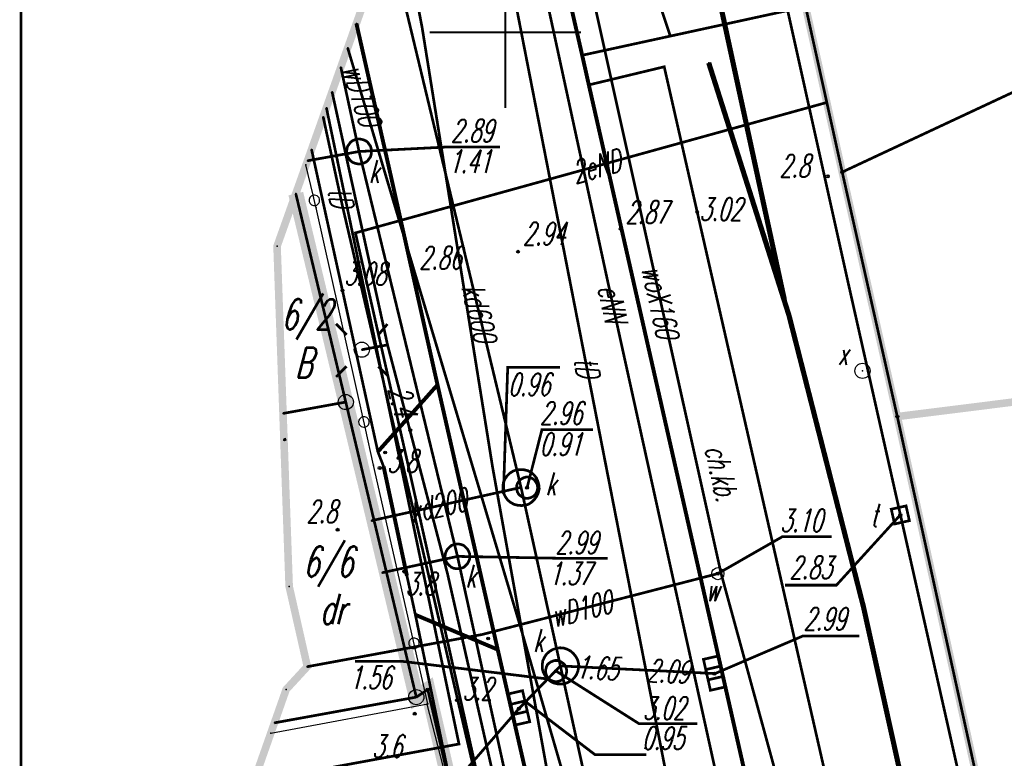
# Model space of a CAD drawing. Extents: x 6425777 to 6426103, y 6050596 to 6051176.
# Tile 60 of 72: x 6425784 to 6425816, y 6051026 to 6051050. Entities that reach past the tile are written whole.
import ezdxf

# ---------------------------------------------------------------- set-up
doc = ezdxf.new("R2010")
doc.units = 0
doc.header["$MEASUREMENT"] = 0
for name, pattern in [('BUR', [3, 2, -1]), ('GAP', [3, 2, -0.5, 0, -0.5]), ('GUZ', [1.5, 1, -0.5]), ('KOR', [4, 3, -1]), ('WRU', [1.5, 1, -0.5])]:
    doc.linetypes.add(name, pattern=pattern)
doc.layers.get('0').update_dxf_attribs({"linetype": 'CONTINUOUS'})
for name, color, linetype in [('202_punkt_graniczny', 7, 'CONTINUOUS'), ('203_punkt_graniczny', 7, 'CONTINUOUS'), ('210_oznaczenie_konturu_uzytku_gruntowego', 96, 'CONTINUOUS'), ('211_numer_dzialki_ewidencyjnej', 7, 'CONTINUOUS'), ('218_kontur_uzytku_gruntowego', 96, 'GUZ'), ('219_dzialka_ewidencyjna', 7, 'CONTINUOUS'), ('312_budynek_ewidencyjny', 7, 'CONTINUOUS'), ('320_blok___kondygnacja_nadziemna', 7, 'CONTINUOUS'), ('510_Podpora_jednoslupowa_symb__SEPOW', 7, 'CONTINUOUS'), ('622_Punkt_rzednej_przewodu_SKPOD', 36, 'CONTINUOUS'), ('622_Punkt_rzednej_przewodu_SKPOD_Atr2', 36, 'CONTINUOUS'), ('622_Punkt_rzednej_przewodu_SKPOD_Atr3', 36, 'CONTINUOUS'), ('625_Punkt_rzednej_przewodu_SEPOD', 1, 'CONTINUOUS'), ('625_Punkt_rzednej_przewodu_SEPOD_Atr3', 1, 'CONTINUOUS'), ('824_Podnoze_skarpy_nieumocninej', 7, 'WRU'), ('chodnik__powierzchnia_', 7, 'WRU'), ('GEO_KOM_opis_nawierzchni', 7, 'CONTINUOUS'), ('Granica_portu_morskiego', 141, 'BUR'), ('jezdnia__powierzchnia_', 7, 'KOR'), ('komora_podziemna___przewod_kanalizacyjny__powierzchnia_', 36, 'CONTINUOUS'), ('kratka_sciekowa__punkt_', 36, 'CONTINUOUS'), ('kraweznik__linia_', 7, 'CONTINUOUS'), ('latarnia__punkt_', 7, 'CONTINUOUS'), ('ogrodzenie_trwale__linia_', 7, 'CONTINUOUS'), ('przewod_elektroenergetyczny__linia_', 1, 'CONTINUOUS'), ('przewod_elektroenergetyczny__linia__Atr1', 1, 'CONTINUOUS'), ('przewod_kanalizacyjny__linia_', 36, 'CONTINUOUS'), ('przewod_kanalizacyjny__linia__Atr1', 36, 'CONTINUOUS'), ('przewod_telekomunikacyjny__linia_', 30, 'CONTINUOUS'), ('przewod_telekomunikacyjny__linia__Atr1', 30, 'CONTINUOUS'), ('przewod_wodociagowy__linia_', 5, 'CONTINUOUS'), ('przewod_wodociagowy__linia__Atr1', 5, 'CONTINUOUS'), ('punkt_o_okreslonej_wysokosci__siec_kanalizacyjna_', 36, 'CONTINUOUS'), ('punkt_o_okreslonej_wysokosci__siec_kanalizacyjna__Atr2', 36, 'CONTINUOUS'), ('punkt_o_okreslonej_wysokosci__siec_kanalizacyjna__Atr3', 36, 'CONTINUOUS'), ('punkt_o_okreslonej_wysokosci__siec_telekomunikacyjna_', 30, 'CONTINUOUS'), ('punkt_o_okreslonej_wysokosci__siec_telekomunikacyjna__Atr2', 30, 'CONTINUOUS'), ('punkt_o_okreslonej_wysokosci__siec_wodociagowa_', 5, 'CONTINUOUS'), ('punkt_o_okreslonej_wysokosci__siec_wodociagowa__Atr2', 5, 'CONTINUOUS'), ('punkt_wysokosciowy_naturalny', 7, 'CONTINUOUS'), ('punkt_wysokosciowy_naturalny_Atr2', 7, 'CONTINUOUS'), ('punkt_wysokosciowy_sztuczny', 7, 'CONTINUOUS'), ('punkt_wysokosciowy_sztuczny_Atr2', 7, 'CONTINUOUS'), ('Ramka', 7, 'CONTINUOUS'), ('siatka', 1, 'CONTINUOUS'), ('tor_kolejowy__linia_', 7, 'CONTINUOUS'), ('wlaz___siec_kanalizacyjna__powierzchnia_', 7, 'CONTINUOUS'), ('wlaz___siec_kanalizacyjna__powierzchnia__Atr17', 7, 'CONTINUOUS'), ('wlaz_kwadratowy___siec_telekomunikacyjna__punkt_', 7, 'CONTINUOUS'), ('wlaz_kwadratowy___siec_telekomunikacyjna__punkt__Atr17', 7, 'CONTINUOUS'), ('wlaz_okragly___siec_niezidentyfikowana__punkt_', 7, 'CONTINUOUS'), ('wlaz_okragly___siec_niezidentyfikowana__punkt__Atr17', 7, 'CONTINUOUS'), ('Zakres', 7, 'GAP'), ('zasuwa___siec_wodociagowa__punkt_', 5, 'CONTINUOUS'), ('zasuwa___siec_wodociagowa__punkt__Atr17', 5, 'CONTINUOUS')]:
    doc.layers.add(name, color=color, linetype=linetype)
doc.styles.get("Standard").update_dxf_attribs({"font": 'simplex.shx', "width": 0.85})

# ---------------------------------------------------------------- blocks, each defined once
blk = doc.blocks.new('202')
at = {"color": 0, "linetype": 'Continuous'}
blk.add_circle((0, 0), 0.5, dxfattribs=at)
blk = doc.blocks.new('203')
at = {"color": 0, "linetype": 'Continuous'}
blk.add_circle((0, 0), 0.1, dxfattribs=at)
blk = doc.blocks.new('801')
at = {"color": 0, "linetype": 'Continuous'}
blk.add_circle((0, 0), 0.1, dxfattribs=at)

msp = doc.modelspace()

# ---------------------------------------------------------------- linework, layer by layer
for p in [(6425795.081, 6051050.292), (6425797.25, 6051050.17), (6425805.45, 6051049.88), (6425794.793, 6051049.484), (6425802.54, 6051049.24), (6425794.566, 6051048.846), (6425805.25, 6051048.86), (6425806.72, 6051048.99), (6425802.76, 6051048.26), (6425794.277, 6051048.034), (6425794.09, 6051047.508), (6425810.62, 6051047.68), (6425793.983, 6051047.208), (6425793.599, 6051046.129), (6425795.17, 6051046.06), (6425793.416, 6051045.614), (6425793.465, 6051045.754), (6425796.24, 6051045.16), (6425810.65, 6051045.24), (6425811.13, 6051045.38), (6425793.079, 6051044.668), (6425793.92, 6051044.66), (6425793.75, 6051044.2), (6425794.62, 6051044.26), (6425806.34, 6051044.06), (6425803.81, 6051043.5), (6425795.05, 6051043.37), (6425792.46, 6051042.93), (6425800.42, 6051042.75), (6425797, 6051041.99), (6425811.3, 6051041.84), (6425794.62, 6051041.47), (6425809.22, 6051041.16), (6425803.63, 6051040.63), (6425809.37, 6051040.65), (6425796.11, 6051039.67), (6425795.26, 6051039.51), (6425811.8, 6051038.81), (6425797.76, 6051038.35), (6425794.73, 6051037.78), (6425792.657, 6051037.403), (6425812.95, 6051037.3), (6425796.86, 6051036.85), (6425792.688, 6051036.534), (6425792.688, 6051036.52), (6425795.79, 6051036.14), (6425796.03, 6051036.11), (6425795.65, 6051035.69), (6425795.85, 6051035.6), (6425795.98, 6051035.65), (6425796.86, 6051035.39), (6425799.58, 6051035.63), (6425799.94, 6051034.81), (6425800.52, 6051034.96), (6425800.72, 6051034.95), (6425813.05, 6051034.05), (6425795.58, 6051033.86), (6425794.46, 6051033.56), (6425798.42, 6051032.68), (6425795.93, 6051032.14), (6425796.66, 6051032.18), (6425798.09, 6051032.11), (6425807.02, 6051032.11), (6425807.13, 6051032.11), (6425796.75, 6051032.04), (6425792.86, 6051031.69), (6425811.83, 6051031.02), (6425797.03, 6051030.75), (6425800.48, 6051030.42), (6425799.24, 6051030.1), (6425799.43, 6051029.97), (6425798.17, 6051029.53), (6425799.75, 6051029.6), (6425793.455, 6051029.035), (6425793.46, 6051029.04), (6425801.68, 6051028.89), (6425801.82, 6051029.06), (6425802.42, 6051029.04), (6425801.39, 6051028.63), (6425806.63, 6051028.83), (6425806.91, 6051028.81), (6425806.91, 6051028.8), (6425792.76, 6051028.28), (6425797.44, 6051028.28), (6425797.06, 6051028.03), (6425798.4, 6051027.93), (6425800.67, 6051027.88), (6425797.41, 6051027.8), (6425797.44, 6051027.81), (6425800.45, 6051027.65), (6425797.01, 6051027.48), (6425792.373, 6051027.179), (6425792.255, 6051026.842), (6425798.47, 6051026.48), (6425804.606, 6051026.34)]:
    msp.add_point(p)
at = {"layer": '202_punkt_graniczny', "color": 7}
for p in [(6425794.73, 6051037.78), (6425797.06, 6051028.03)]:
    msp.add_point(p, dxfattribs=at)
at = {"layer": '203_punkt_graniczny', "color": 7}
for p in [(6425811.13, 6051045.38), (6425812.95, 6051037.3), (6425797.44, 6051028.28)]:
    msp.add_point(p, dxfattribs=at)
at = {"layer": '218_kontur_uzytku_gruntowego', "linetype": 'GUZ', "const_width": 0.09}
for points in [[(6425806.93, 6051064.37), (6425811.13, 6051045.38)], [(6425811.13, 6051045.38), (6425812.95, 6051037.3)], [(6425794.73, 6051037.78), (6425793.079, 6051044.668)], [(6425792.657, 6051037.403), (6425794.73, 6051037.78)], [(6425797.06, 6051028.03), (6425794.73, 6051037.78)], [(6425812.95, 6051037.3), (6425817.15, 6051018.19)], [(6425797.44, 6051028.28), (6425797.06, 6051028.03)], [(6425800.64, 6051014.43), (6425797.44, 6051028.28)], [(6425797.06, 6051028.03), (6425792.373, 6051027.179)]]:
    msp.add_lwpolyline(points, dxfattribs=at)
at = {"layer": '219_dzialka_ewidencyjna', "linetype": 'Continuous', "const_width": 0.09}
for points in [[(6425811.13, 6051045.38), (6425806.93, 6051064.37)], [(6425812.95, 6051037.3), (6425811.13, 6051045.38)], [(6425793.079, 6051044.668), (6425794.73, 6051037.78)], [(6425792.657, 6051037.403), (6425794.73, 6051037.78)], [(6425797.06, 6051028.03), (6425794.73, 6051037.78)], [(6425817.15, 6051018.19), (6425812.95, 6051037.3)], [(6425797.44, 6051028.28), (6425797.06, 6051028.03)], [(6425800.64, 6051014.43), (6425797.44, 6051028.28)], [(6425797.06, 6051028.03), (6425792.373, 6051027.179)]]:
    msp.add_lwpolyline(points, dxfattribs=at)
at = {"layer": '312_budynek_ewidencyjny', "linetype": 'Continuous', "const_width": 0.25}
for points in [[(6425811.13, 6051045.38), (6425806.93, 6051064.37)], [(6425812.95, 6051037.3), (6425811.13, 6051045.38)], [(6425812.95, 6051037.3), (6425820.36, 6051038.23)], [(6425817.15, 6051018.19), (6425812.95, 6051037.3)]]:
    msp.add_lwpolyline(points, dxfattribs=at)
at = {"layer": '320_blok___kondygnacja_nadziemna', "linetype": 'Continuous', "const_width": 0.09}
msp.add_lwpolyline([(6425820.9, 6051049.95), (6425811.13, 6051045.38)], dxfattribs=at)
at = {"layer": '510_Podpora_jednoslupowa_symb__SEPOW', "linetype": 'Continuous'}
msp.add_circle((6425795.26, 6051039.51), 0.25, dxfattribs=at)
at = {"layer": '510_Podpora_jednoslupowa_symb__SEPOW', "color": 7}
msp.add_point((6425795.26, 6051039.51), dxfattribs=at)
at = {"layer": '622_Punkt_rzednej_przewodu_SKPOD', "linetype": 'Continuous'}
for centre in [(6425799.94, 6051034.81), (6425802.42, 6051029.04), (6425806.63, 6051028.83), (6425801.39, 6051028.63), (6425800.67, 6051027.88)]:
    msp.add_circle(centre, 0.05, dxfattribs=at)
at = {"layer": '622_Punkt_rzednej_przewodu_SKPOD_Atr2', "linetype": 'Continuous', "const_width": 0.09}
for points in [[(6425799.94, 6051034.81), (6425800.08, 6051038.93), (6425801.81, 6051038.93)], [(6425801.39, 6051028.63), (6425796.594, 6051029.212), (6425795.035, 6051029.212)], [(6425800.67, 6051027.88), (6425802.961, 6051026.13), (6425804.663, 6051026.13)]]:
    msp.add_lwpolyline(points, dxfattribs=at)
at = {"layer": '625_Punkt_rzednej_przewodu_SEPOD', "linetype": 'Continuous'}
msp.add_circle((6425796.86, 6051036.85), 0.05, dxfattribs=at)
at = {"layer": '824_Podnoze_skarpy_nieumocninej', "linetype": 'WRU', "const_width": 0.09}
for points in [[(6425792.76, 6051036.56), (6425792.688, 6051036.52)], [(6425792.688, 6051036.534), (6425792.76, 6051036.56)]]:
    msp.add_lwpolyline(points, dxfattribs=at)
at = {"layer": 'chodnik__powierzchnia_', "linetype": 'WRU', "const_width": 0.09}
msp.add_lwpolyline([(6425802.54, 6051049.24), (6425809.89, 6051050.84), (6425806.959, 6051064.573)], dxfattribs=at)
at = {"layer": 'Granica_portu_morskiego', "linetype": 'BUR', "const_width": 0.5}
msp.add_lwpolyline([(6425837.206, 6050782.962), (6425842.26, 6050792.88), (6425847.24, 6050802.62), (6425849.03, 6050809.03), (6425849.73, 6050815.27), (6425840.21, 6050858.23), (6425837.74, 6050869.84), (6425836.87, 6050873.27), (6425831.74, 6050872.2), (6425830.3, 6050878.59), (6425817.2, 6050937.01), (6425814.43, 6050950.15), (6425808.75, 6050977.04), (6425804.17, 6050997.97), (6425802.46, 6051005.79), (6425800.64, 6051014.43), (6425797.44, 6051028.28), (6425797.06, 6051028.03), (6425794.73, 6051037.78), (6425793.079, 6051044.668)], dxfattribs=at)
at = {"layer": 'jezdnia__powierzchnia_', "linetype": 'KOR', "const_width": 0.09}
for points in [[(6425804.51, 6051052.69), (6425805.45, 6051049.88)], [(6425802.76, 6051048.26), (6425805.25, 6051048.86), (6425806.34, 6051044.06), (6425810.79, 6051024.53), (6425813.54, 6051012.46)], [(6425793.599, 6051046.129), (6425793.92, 6051044.66), (6425795.79, 6051036.14)], [(6425795.79, 6051036.14), (6425795.98, 6051035.65)], [(6425797.03, 6051030.75), (6425796.75, 6051032.04)], [(6425797.03, 6051030.75), (6425800.5, 6051014.03)]]:
    msp.add_lwpolyline(points, dxfattribs=at)
at = {"layer": 'komora_podziemna___przewod_kanalizacyjny__powierzchnia_', "linetype": 'Continuous', "const_width": 0.09}
for points in [[(6425800.29, 6051034.4), (6425800.41, 6051034.37), (6425800.53, 6051034.36), (6425800.66, 6051034.37), (6425800.78, 6051034.41), (6425800.88, 6051034.48), (6425800.97, 6051034.57), (6425801.04, 6051034.67), (6425801.09, 6051034.78), (6425801.12, 6051034.91), (6425801.11, 6051035.03), (6425801.08, 6051035.15), (6425801.03, 6051035.27), (6425800.95, 6051035.37), (6425800.86, 6051035.45), (6425800.75, 6051035.51), (6425800.63, 6051035.54), (6425800.5, 6051035.55), (6425800.38, 6051035.54), (6425800.26, 6051035.5), (6425800.15, 6051035.43), (6425800.06, 6051035.34), (6425799.99, 6051035.24), (6425799.94, 6051035.13), (6425799.92, 6051035), (6425799.92, 6051034.88), (6425799.95, 6051034.76), (6425800.01, 6051034.64), (6425800.08, 6051034.54), (6425800.18, 6051034.46)], [(6425802.05, 6051029.61), (6425801.93, 6051029.65), (6425801.8, 6051029.66), (6425801.68, 6051029.64), (6425801.56, 6051029.6), (6425801.45, 6051029.53), (6425801.36, 6051029.45), (6425801.29, 6051029.34), (6425801.24, 6051029.23), (6425801.22, 6051029.1), (6425801.22, 6051028.98), (6425801.25, 6051028.86), (6425801.31, 6051028.74), (6425801.39, 6051028.64), (6425801.48, 6051028.56), (6425801.59, 6051028.5), (6425801.71, 6051028.47), (6425801.84, 6051028.46), (6425801.96, 6051028.47), (6425802.08, 6051028.52), (6425802.19, 6051028.58), (6425802.28, 6051028.67), (6425802.35, 6051028.77), (6425802.4, 6051028.89), (6425802.42, 6051029.01), (6425802.42, 6051029.14), (6425802.39, 6051029.26), (6425802.33, 6051029.37), (6425802.25, 6051029.47), (6425802.16, 6051029.55)]]:
    msp.add_lwpolyline(points, close=True, dxfattribs=at)
at = {"layer": 'kratka_sciekowa__punkt_', "linetype": 'Continuous', "const_width": 0.09}
for points in [[(6425806.546, 6051029.278), (6425806.777, 6051028.255), (6425807.268, 6051028.366), (6425807.033, 6051029.389)], [(6425800.57, 6051028.243), (6425800.807, 6051027.216), (6425800.319, 6051027.106), (6425800.08, 6051028.13)]]:
    msp.add_lwpolyline(points, close=True, dxfattribs=at)
for points in [[(6425806.621, 6051028.938), (6425807.112, 6051029.054)], [(6425806.7, 6051028.601), (6425807.189, 6051028.712)], [(6425800.16, 6051027.787), (6425800.649, 6051027.903)], [(6425800.24, 6051027.446), (6425800.728, 6051027.56)]]:
    msp.add_lwpolyline(points, dxfattribs=at)
at = {"layer": 'kratka_sciekowa__punkt_', "color": 7}
for p in [(6425806.91, 6051028.8), (6425800.45, 6051027.65)]:
    msp.add_point(p, dxfattribs=at)
at = {"layer": 'kraweznik__linia_', "linetype": 'Continuous', "const_width": 0.13}
for points in [[(6425800.462, 6051058.352), (6425801.88, 6051052.13), (6425802.54, 6051049.24), (6425802.76, 6051048.26), (6425810.28, 6051015.09), (6425811.4, 6051013.84), (6425812.51, 6051012.94), (6425813.54, 6051012.46), (6425815.11, 6051012.09)], [(6425810.29, 6050983.4), (6425807.96, 6050993.52), (6425806.66, 6050999.28), (6425805.06, 6051006.24), (6425803.1, 6051014.95), (6425799.75, 6051029.6), (6425797.76, 6051038.35), (6425796.24, 6051045.16), (6425795.081, 6051050.292)], [(6425795.79, 6051036.14), (6425797.76, 6051038.35)], [(6425795.98, 6051035.65), (6425796.75, 6051032.04)], [(6425797.03, 6051030.75), (6425799.75, 6051029.6)]]:
    msp.add_lwpolyline(points, dxfattribs=at)
at = {"layer": 'latarnia__punkt_', "linetype": 'Continuous', "const_width": 0.09}
for points in [[(6425794.407, 6051040.367), (6425794.759, 6051040.004)], [(6425795.808, 6051040.004), (6425796.106, 6051040.358)], [(6425794.756, 6051038.964), (6425794.412, 6051038.613)], [(6425795.805, 6051038.957), (6425796.111, 6051038.661)]]:
    msp.add_lwpolyline(points, dxfattribs=at)
at = {"layer": 'latarnia__punkt_', "color": 7}
msp.add_point((6425795.26, 6051039.51), dxfattribs=at)
at = {"layer": 'ogrodzenie_trwale__linia_', "linetype": 'Continuous'}
msp.add_lwpolyline([(6425792.255, 6051026.842), (6425797.44, 6051027.81), (6425797.44, 6051027.81), (6425797.025, 6051029.638), (6425797.025, 6051029.638, 1), (6425796.947, 6051029.98, 1), (6425797.025, 6051029.638), (6425796.947, 6051029.98), (6425795.65, 6051035.69), (6425795.65, 6051035.69), (6425795.368, 6051036.953), (6425795.368, 6051036.953, 1), (6425795.292, 6051037.295, 1), (6425795.368, 6051036.953), (6425795.292, 6051037.295), (6425793.75, 6051044.2), (6425793.75, 6051044.2), (6425793.733, 6051044.273), (6425793.733, 6051044.273, 1), (6425793.652, 6051044.613, 1), (6425793.733, 6051044.273), (6425793.652, 6051044.613), (6425793.416, 6051045.614)], format="xyb", dxfattribs=at)
msp.add_lwpolyline([(6425797.41, 6051027.8), (6425799.196, 6051020.877)], dxfattribs=at)
at = {"layer": 'przewod_elektroenergetyczny__linia_', "linetype": 'Continuous', "const_width": 0.09}
for points in [[(6425817.85, 6050995.22), (6425813.2, 6051014.15), (6425810.36, 6051013.95), (6425808.08, 6051020.43), (6425803.63, 6051040.63), (6425800.54, 6051054.9), (6425800.026, 6051057.855)], [(6425796.535, 6051053.869), (6425797.25, 6051050.17), (6425799.58, 6051035.63), (6425802.41, 6051019.86), (6425806.26, 6051001.41), (6425807.58, 6050995.12)], [(6425794.277, 6051048.034), (6425796.11, 6051039.67), (6425798.09, 6051032.11), (6425799.9, 6051024.14), (6425798.95, 6051023.85), (6425800.6, 6051016.62), (6425802.36, 6051016.77), (6425805.27, 6051005.27), (6425805.57, 6051002.8), (6425807.44, 6050993.19), (6425809.66, 6050979.65), (6425813.93, 6050962.35)], [(6425805.84, 6050995.18), (6425804.71, 6051000.65), (6425801.54, 6051014.42), (6425796.86, 6051035.39), (6425795.05, 6051043.37), (6425810.62, 6051047.68)], [(6425794.09, 6051047.508), (6425798.47, 6051026.48), (6425791.689, 6051025.232)], [(6425795.26, 6051039.51), (6425796.11, 6051039.67)]]:
    msp.add_lwpolyline(points, dxfattribs=at)
at = {"layer": 'przewod_kanalizacyjny__linia_', "linetype": 'Continuous', "const_width": 0.09}
for points in [[(6425816.24, 6050968.33), (6425810.04, 6050992.39), (6425806.27, 6051008.79), (6425801.82, 6051029.06), (6425800.52, 6051034.96), (6425796.127, 6051053.23)], [(6425794.566, 6051048.846), (6425795.17, 6051046.06), (6425798.42, 6051032.68), (6425801.53, 6051018.53), (6425803.65, 6051009.4)], [(6425793.465, 6051045.754), (6425795.17, 6051046.06)], [(6425795.58, 6051033.86), (6425800.52, 6051034.96)], [(6425795.93, 6051032.14), (6425798.42, 6051032.68)], [(6425806.91, 6051028.81), (6425801.82, 6051029.06), (6425800.45, 6051027.65)]]:
    msp.add_lwpolyline(points, dxfattribs=at)
at = {"layer": 'przewod_telekomunikacyjny__linia_', "linetype": 'Continuous', "const_width": 0.09}
for points in [[(6425819.77, 6051004.97), (6425814.93, 6051025.71), (6425811.3, 6051041.84), (6425806.87, 6051061.79), (6425806.432, 6051064.161)], [(6425812.26, 6050995.19), (6425805.67, 6051023.67), (6425799.183, 6051056.891)], [(6425793.983, 6051047.208), (6425794.62, 6051044.26), (6425799.15, 6051024.84)]]:
    msp.add_lwpolyline(points, dxfattribs=at)
at = {"layer": 'przewod_wodociagowy__linia_', "linetype": 'Continuous', "const_width": 0.09}
for points in [[(6425802.26, 6051054.07), (6425802.5, 6051053.3), (6425802.57, 6051052.63), (6425807.13, 6051032.11), (6425811.75, 6051015.23), (6425814.5, 6051003.03), (6425816.4, 6050995.75), (6425820.86, 6050979.59), (6425825.17, 6050964.71), (6425829.29, 6050948.23), (6425834.93, 6050931.84), (6425845.96, 6050882.89), (6425847.56, 6050874.65)], [(6425850.85, 6050788.35), (6425853.43, 6050793.03), (6425857.25, 6050800.07), (6425858.52, 6050805.32), (6425859.71, 6050811.85), (6425858.85, 6050820.38), (6425854.58, 6050842.52), (6425849.38, 6050866.15), (6425845.22, 6050884.18), (6425836.52, 6050917.63), (6425833.02, 6050930.78), (6425827.03, 6050947.56), (6425824.17, 6050955.13), (6425820.07, 6050966.77), (6425818.09, 6050972.14), (6425812.91, 6050989.2), (6425811.09, 6050995.03), (6425805.31, 6051013.77), (6425800.48, 6051030.42), (6425794.793, 6051049.484)], [(6425793.455, 6051029.035), (6425799.24, 6051030.1), (6425807.02, 6051032.11)]]:
    msp.add_lwpolyline(points, dxfattribs=at)
at = {"layer": 'punkt_o_okreslonej_wysokosci__siec_kanalizacyjna_', "color": 34}
for p in [(6425795.17, 6051046.06), (6425800.72, 6051034.95), (6425798.42, 6051032.68), (6425801.68, 6051028.89), (6425806.91, 6051028.8), (6425800.45, 6051027.65)]:
    msp.add_point(p, dxfattribs=at)
at = {"layer": 'punkt_o_okreslonej_wysokosci__siec_kanalizacyjna__Atr2', "linetype": 'Continuous', "const_width": 0.09}
for points in [[(6425795.17, 6051046.06), (6425798.1, 6051046.21), (6425799.82, 6051046.21)], [(6425800.72, 6051034.95), (6425801.21, 6051036.87), (6425802.9, 6051036.87)], [(6425798.42, 6051032.68), (6425801.69, 6051032.62), (6425803.38, 6051032.62)], [(6425806.91, 6051028.8), (6425809.83, 6051030.05), (6425811.694, 6051030.05)], [(6425801.68, 6051028.89), (6425804.42, 6051027.15), (6425806.343, 6051027.15)], [(6425800.45, 6051027.65), (6425797.7, 6051024.47), (6425796.07, 6051024.47)]]:
    msp.add_lwpolyline(points, dxfattribs=at)
at = {"layer": 'punkt_o_okreslonej_wysokosci__siec_telekomunikacyjna_', "color": 30}
msp.add_point((6425813.05, 6051034.05), dxfattribs=at)
at = {"layer": 'punkt_o_okreslonej_wysokosci__siec_telekomunikacyjna__Atr2', "linetype": 'Continuous', "const_width": 0.09}
msp.add_lwpolyline([(6425813.05, 6051034.05), (6425810.94, 6051031.73), (6425809.24, 6051031.73)], dxfattribs=at)
at = {"layer": 'punkt_o_okreslonej_wysokosci__siec_wodociagowa_', "color": 5}
msp.add_point((6425807.02, 6051032.11), dxfattribs=at)
at = {"layer": 'punkt_o_okreslonej_wysokosci__siec_wodociagowa__Atr2', "linetype": 'Continuous', "const_width": 0.09}
msp.add_lwpolyline([(6425807.02, 6051032.11), (6425809.15, 6051033.33), (6425810.78, 6051033.33)], dxfattribs=at)
at = {"layer": 'punkt_wysokosciowy_naturalny', "color": 7}
for p in [(6425810.65, 6051045.24), (6425795.85, 6051035.6), (6425794.46, 6051033.56), (6425796.66, 6051032.18), (6425798.4, 6051027.93), (6425797.01, 6051027.48)]:
    msp.add_point(p, dxfattribs=at)
at = {"layer": 'punkt_wysokosciowy_sztuczny', "linetype": 'Continuous'}
for centre in [(6425806.34, 6051044.06), (6425803.81, 6051043.5), (6425800.42, 6051042.75), (6425797, 6051041.99), (6425794.62, 6051041.47), (6425796.03, 6051036.11), (6425799.43, 6051029.97)]:
    msp.add_circle(centre, 0.045, dxfattribs=at)
at = {"layer": 'Ramka', "linetype": 'Continuous', "const_width": 0.09}
msp.add_lwpolyline([(6425784.003, 6051170), (6426089, 6051170), (6426089, 6050603), (6425784.003, 6050603)], close=True, dxfattribs=at)
at = {"layer": 'siatka', "color": 2, "linetype": 'Continuous', "const_width": 0.07}
for points in [[(6425800, 6051047.5), (6425800, 6051052.5)], [(6425797.5, 6051050), (6425802.5, 6051050)]]:
    msp.add_lwpolyline(points, dxfattribs=at)
at = {"layer": 'tor_kolejowy__linia_', "linetype": 'Continuous', "const_width": 0.17}
for points in [[(6425809.22, 6051041.16), (6425806.34, 6051054.46), (6425804.401, 6051062.573)], [(6425811.83, 6051031.02), (6425809.37, 6051040.65), (6425806.72, 6051048.99)], [(6425859.78, 6050841.59), (6425851.71, 6050877.33), (6425846.68, 6050899.52), (6425843.65, 6050912.01), (6425840.22, 6050927.17), (6425838.21, 6050935.28), (6425835.89, 6050943.48), (6425833.2, 6050951.84), (6425828.65, 6050964.96), (6425822.17, 6050986.03), (6425815.97, 6051012.31), (6425811.83, 6051031.02)]]:
    msp.add_lwpolyline(points, dxfattribs=at)
at = {"layer": 'wlaz___siec_kanalizacyjna__powierzchnia_', "linetype": 'Continuous', "const_width": 0.09}
for points in [[(6425795.58, 6051046.06), (6425795.57, 6051046.15), (6425795.55, 6051046.23), (6425795.5, 6051046.3), (6425795.45, 6051046.37), (6425795.38, 6051046.42), (6425795.3, 6051046.45), (6425795.21, 6051046.47), (6425795.13, 6051046.47), (6425795.04, 6051046.45), (6425794.96, 6051046.42), (6425794.89, 6051046.37), (6425794.84, 6051046.3), (6425794.79, 6051046.23), (6425794.77, 6051046.15), (6425794.76, 6051046.06), (6425794.77, 6051045.97), (6425794.79, 6051045.89), (6425794.84, 6051045.82), (6425794.89, 6051045.75), (6425794.96, 6051045.7), (6425795.04, 6051045.67), (6425795.13, 6051045.65), (6425795.21, 6051045.65), (6425795.3, 6051045.67), (6425795.38, 6051045.7), (6425795.45, 6051045.75), (6425795.5, 6051045.82), (6425795.55, 6051045.89), (6425795.57, 6051045.97)], [(6425801.07, 6051034.95), (6425801.06, 6051035.02), (6425801.04, 6051035.09), (6425801, 6051035.15), (6425800.96, 6051035.21), (6425800.9, 6051035.25), (6425800.83, 6051035.28), (6425800.76, 6051035.3), (6425800.68, 6051035.3), (6425800.61, 6051035.28), (6425800.55, 6051035.25), (6425800.49, 6051035.21), (6425800.44, 6051035.15), (6425800.4, 6051035.09), (6425800.38, 6051035.02), (6425800.37, 6051034.95), (6425800.38, 6051034.88), (6425800.4, 6051034.81), (6425800.44, 6051034.74), (6425800.49, 6051034.69), (6425800.55, 6051034.65), (6425800.61, 6051034.62), (6425800.68, 6051034.6), (6425800.76, 6051034.6), (6425800.83, 6051034.62), (6425800.9, 6051034.65), (6425800.96, 6051034.69), (6425801, 6051034.74), (6425801.04, 6051034.81), (6425801.06, 6051034.88)], [(6425798.83, 6051032.68), (6425798.82, 6051032.77), (6425798.79, 6051032.85), (6425798.75, 6051032.92), (6425798.69, 6051032.98), (6425798.63, 6051033.04), (6425798.55, 6051033.07), (6425798.46, 6051033.09), (6425798.38, 6051033.09), (6425798.29, 6051033.07), (6425798.22, 6051033.04), (6425798.15, 6051032.98), (6425798.09, 6051032.92), (6425798.05, 6051032.85), (6425798.02, 6051032.77), (6425798.01, 6051032.68), (6425798.02, 6051032.59), (6425798.05, 6051032.51), (6425798.09, 6051032.44), (6425798.15, 6051032.38), (6425798.22, 6051032.32), (6425798.29, 6051032.29), (6425798.38, 6051032.27), (6425798.46, 6051032.27), (6425798.55, 6051032.29), (6425798.63, 6051032.32), (6425798.69, 6051032.38), (6425798.75, 6051032.44), (6425798.79, 6051032.51), (6425798.82, 6051032.59)], [(6425802.03, 6051028.89), (6425802.02, 6051028.96), (6425802, 6051029.03), (6425801.96, 6051029.1), (6425801.91, 6051029.15), (6425801.85, 6051029.19), (6425801.79, 6051029.22), (6425801.71, 6051029.24), (6425801.64, 6051029.24), (6425801.57, 6051029.22), (6425801.5, 6051029.19), (6425801.44, 6051029.15), (6425801.39, 6051029.1), (6425801.36, 6051029.03), (6425801.34, 6051028.96), (6425801.33, 6051028.89), (6425801.34, 6051028.82), (6425801.36, 6051028.75), (6425801.39, 6051028.69), (6425801.44, 6051028.63), (6425801.5, 6051028.59), (6425801.57, 6051028.56), (6425801.64, 6051028.54), (6425801.71, 6051028.54), (6425801.79, 6051028.56), (6425801.85, 6051028.59), (6425801.91, 6051028.63), (6425801.96, 6051028.69), (6425802, 6051028.75), (6425802.02, 6051028.82)]]:
    msp.add_lwpolyline(points, close=True, dxfattribs=at)
at = {"layer": 'wlaz_kwadratowy___siec_telekomunikacyjna__punkt_', "color": 7, "linetype": 'Continuous', "const_width": 0.09}
msp.add_lwpolyline([(6425812.751, 6051034.239), (6425812.861, 6051033.751), (6425813.349, 6051033.861), (6425813.239, 6051034.349)], close=True, dxfattribs=at)
at = {"layer": 'wlaz_okragly___siec_niezidentyfikowana__punkt_', "linetype": 'Continuous'}
msp.add_circle((6425811.8, 6051038.81), 0.25, dxfattribs=at)
at = {"layer": 'Zakres', "linetype": 'GAP', "const_width": 0.25}
msp.add_lwpolyline([(6425853.32, 6051081.59), (6425816.83, 6051069.93), (6425807.48, 6051064.98), (6425803.63, 6051061.97), (6425796.23, 6051053.52), (6425792.46, 6051042.93), (6425792.86, 6051031.69), (6425793.46, 6051029.04), (6425792.76, 6051028.28), (6425788.78, 6051016.95), (6425789.56, 6051004.97), (6425790.98, 6050999.73), (6425797.47, 6050973.84), (6425797.72, 6050972.92), (6425798.83, 6050969.02)], dxfattribs=at)
at = {"layer": 'zasuwa___siec_wodociagowa__punkt_', "linetype": 'Continuous'}
msp.add_circle((6425807.02, 6051032.11), 0.2, dxfattribs=at)
at = {"layer": 'zasuwa___siec_wodociagowa__punkt_', "color": 7}
msp.add_point((6425807.02, 6051032.11), dxfattribs=at)

# ---------------------------------------------------------------- block references
at = {"layer": '202_punkt_graniczny', "color": 7, "linetype": 'Continuous', "xscale": 0.5, "yscale": 0.5, "zscale": 0.5}
for p in [(6425794.73, 6051037.78), (6425797.06, 6051028.03)]:
    msp.add_blockref('202', p, dxfattribs=at)
at = {"layer": '203_punkt_graniczny', "color": 7, "linetype": 'Continuous', "xscale": 0.5, "yscale": 0.5, "zscale": 0.5}
for p in [(6425811.13, 6051045.38), (6425812.95, 6051037.3), (6425797.44, 6051028.28)]:
    msp.add_blockref('203', p, dxfattribs=at)
at = {"layer": 'punkt_o_okreslonej_wysokosci__siec_kanalizacyjna_', "color": 34, "linetype": 'Continuous', "xscale": 0.5, "yscale": 0.5, "zscale": 0.5}
for p in [(6425795.17, 6051046.06), (6425800.72, 6051034.95), (6425798.42, 6051032.68), (6425801.68, 6051028.89)]:
    msp.add_blockref('801', p, dxfattribs=at)
for p, rotation in [((6425806.91, 6051028.8), 103.02), ((6425800.45, 6051027.65), 104.62)]:
    msp.add_blockref('801', p, dxfattribs=dict(at, rotation=rotation))
at = {"layer": 'punkt_o_okreslonej_wysokosci__siec_telekomunikacyjna_', "color": 30, "linetype": 'Continuous', "xscale": 0.5, "yscale": 0.5, "zscale": 0.5, "rotation": 282.6800000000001}
msp.add_blockref('801', (6425813.05, 6051034.05), dxfattribs=at)
at = {"layer": 'punkt_o_okreslonej_wysokosci__siec_wodociagowa_', "color": 5, "linetype": 'Continuous', "xscale": 0.5, "yscale": 0.5, "zscale": 0.5, "rotation": 180}
msp.add_blockref('801', (6425807.02, 6051032.11), dxfattribs=at)
at = {"layer": 'punkt_wysokosciowy_naturalny', "color": 7, "linetype": 'Continuous', "xscale": 0.5, "yscale": 0.5, "zscale": 0.5}
for p in [(6425810.65, 6051045.24), (6425795.85, 6051035.6), (6425794.46, 6051033.56), (6425796.66, 6051032.18), (6425798.4, 6051027.93), (6425797.01, 6051027.48)]:
    msp.add_blockref('801', p, dxfattribs=at)

# ---------------------------------------------------------------- texts
at = {"layer": '210_oznaczenie_konturu_uzytku_gruntowego', "oblique": 15, "width": 0.62}
for s, p in [('B', (6425793.052, 6051038.579)), ('dr', (6425793.87, 6051030.44))]:
    msp.add_text(s, height=1, dxfattribs=at).set_placement(p)
at = {"layer": '211_numer_dzialki_ewidencyjnej', "oblique": 15, "width": 0.62}
for s, p in [('6/2', (6425792.603, 6051040.179)), ('6/6', (6425793.32, 6051032.01))]:
    msp.add_text(s, height=1, dxfattribs=at).set_placement(p)
at = {"layer": '622_Punkt_rzednej_przewodu_SKPOD_Atr3', "oblique": 15, "width": 0.62}
for s, p in [('0.96', (6425800.09, 6051037.99)), ('1.56', (6425794.849, 6051028.299))]:
    msp.add_text(s, height=0.75, dxfattribs=at).set_placement(p)
for s, p in [('1.65', (6425802.325, 6051028.654)), ('2.09', (6425804.665, 6051028.545))]:
    msp.add_text(s, height=0.75, rotation=357.2, dxfattribs=at).set_placement(p)
at = {"layer": '625_Punkt_rzednej_przewodu_SEPOD_Atr3', "oblique": 15, "width": 0.62}
msp.add_text('2.4', height=0.75, rotation=284.7, dxfattribs=at).set_placement((6425796.115, 6051038.2))
at = {"layer": 'GEO_KOM_opis_nawierzchni', "oblique": 15, "width": 0.62}
msp.add_text('ch.kb.', height=0.75, rotation=282.6, dxfattribs=at).set_placement((6425806.579, 6051036.256))
at = {"layer": 'przewod_elektroenergetyczny__linia__Atr1', "oblique": 15, "width": 0.62}
for s, rotation, p in [('2eND', 15.5, (6425802.32, 6051044.989)), ('eNN', 282.2, (6425803.043, 6051041.561))]:
    msp.add_text(s, height=0.75, rotation=rotation, dxfattribs=at).set_placement(p)
at = {"layer": 'przewod_kanalizacyjny__linia__Atr1', "oblique": 15, "width": 0.62}
for s, rotation, p in [('kd600', 283.5, (6425798.545, 6051041.573)), ('kd200', 12.6, (6425796.924, 6051033.788))]:
    msp.add_text(s, height=0.75, rotation=rotation, dxfattribs=at).set_placement(p)
at = {"layer": 'przewod_telekomunikacyjny__linia__Atr1', "oblique": 15, "width": 0.62}
for rotation, p in [(282.2, (6425794.126, 6051044.792)), (281.1, (6425802.264, 6051039.186))]:
    msp.add_text('tD', height=0.75, rotation=rotation, dxfattribs=at).set_placement(p)
at = {"layer": 'przewod_wodociagowy__linia__Atr1', "oblique": 15, "width": 0.62}
for s, rotation, p in [('wD100', 286.9, (6425794.603, 6051048.807)), ('woX160', 282.5, (6425804.488, 6051042.198)), ('wD100', 14.4, (6425801.607, 6051030.324))]:
    msp.add_text(s, height=0.75, rotation=rotation, dxfattribs=at).set_placement(p)
at = {"layer": 'punkt_o_okreslonej_wysokosci__siec_kanalizacyjna__Atr2', "oblique": 15, "width": 0.62}
for s, p in [('2.89', (6425798.21, 6051046.37)), ('2.96', (6425801.15, 6051037.04)), ('2.99', (6425801.66, 6051032.76)), ('2.99', (6425809.86, 6051030.24)), ('3.02', (6425804.546, 6051027.29))]:
    msp.add_text(s, height=0.75, dxfattribs=at).set_placement(p)
at = {"layer": 'punkt_o_okreslonej_wysokosci__siec_kanalizacyjna__Atr3', "oblique": 15, "width": 0.62}
for s, p in [('1.41', (6425798.13, 6051045.36)), ('0.91', (6425801.13, 6051036.01)), ('1.37', (6425801.44, 6051031.74)), ('0.95', (6425804.509, 6051026.298))]:
    msp.add_text(s, height=0.75, dxfattribs=at).set_placement(p)
at = {"layer": 'punkt_o_okreslonej_wysokosci__siec_telekomunikacyjna__Atr2', "oblique": 15, "width": 0.62}
msp.add_text('2.83', height=0.75, dxfattribs=at).set_placement((6425809.4, 6051031.94))
at = {"layer": 'punkt_o_okreslonej_wysokosci__siec_wodociagowa__Atr2', "oblique": 15, "width": 0.62}
msp.add_text('3.10', height=0.75, dxfattribs=at).set_placement((6425809.081, 6051033.495))
at = {"layer": 'punkt_wysokosciowy_naturalny_Atr2', "oblique": 15, "width": 0.62}
for s, p in [('2.8', (6425809.06, 6051045.21)), ('3.8', (6425796.1, 6051035.45)), ('2.8', (6425793.44, 6051033.79)), ('3.8', (6425796.699, 6051031.401)), ('3.2', (6425798.585, 6051027.926)), ('3.6', (6425795.6, 6051026.03))]:
    msp.add_text(s, height=0.75, dxfattribs=at).set_placement(p)
at = {"layer": 'punkt_wysokosciowy_sztuczny_Atr2', "oblique": 15, "width": 0.62}
for s, p in [('3.02', (6425806.42, 6051043.78)), ('2.87', (6425803.98, 6051043.68)), ('2.94', (6425800.59, 6051042.97)), ('2.86', (6425797.16, 6051042.173)), ('3.08', (6425794.677, 6051041.648))]:
    msp.add_text(s, height=0.75, dxfattribs=at).set_placement(p)
at = {"layer": 'wlaz___siec_kanalizacyjna__powierzchnia__Atr17', "oblique": 15, "width": 0.62}
for p in [(6425795.486, 6051045.025), (6425801.33, 6051034.7), (6425798.68, 6051031.65), (6425800.92, 6051029.526)]:
    msp.add_text('k', height=0.75, dxfattribs=at).set_placement(p)
at = {"layer": 'wlaz_kwadratowy___siec_telekomunikacyjna__punkt__Atr17', "oblique": 15, "width": 0.62}
msp.add_text('t', height=0.75, dxfattribs=at).set_placement((6425812.06, 6051033.67))
at = {"layer": 'wlaz_okragly___siec_niezidentyfikowana__punkt__Atr17', "oblique": 15, "width": 0.62}
msp.add_text('x', height=0.75, dxfattribs=at).set_placement((6425810.98, 6051039.01))
at = {"layer": 'zasuwa___siec_wodociagowa__punkt__Atr17', "oblique": 15, "width": 0.62}
msp.add_text('w', height=0.75, dxfattribs=at).set_placement((6425806.62, 6051031.2))

doc.saveas('drawing.dxf')
